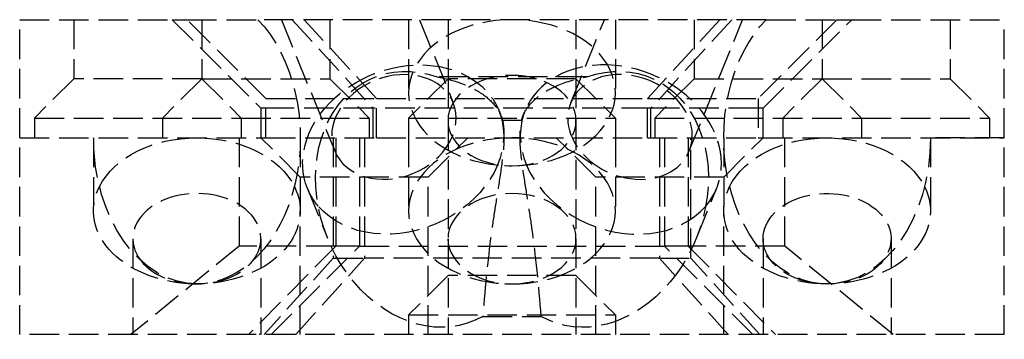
# Model space of a CAD drawing. Header units: millimetres. Extents: x -25 to 25, y -0.2 to 16.
import ezdxf

# ---------------------------------------------------------------- set-up
doc = ezdxf.new("R2010")
doc.units = ezdxf.units.MM
doc.header["$LTSCALE"] = 10
doc.linetypes.add('ALLCAD_Strich', pattern=[0.2, 0.15, -0.05])
doc.layers.add('BESCH_KONT_sich_schn_grun_2d', color=10, linetype='Continuous')

msp = doc.modelspace()

# ---------------------------------------------------------------- linework, layer by layer
at = {"layer": 'BESCH_KONT_sich_schn_grun_2d', "linetype": 'ALLCAD_Strich'}
for p, q in [((-24.99999999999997, 16), (-17.24999999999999, 16)), ((-24.99999999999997, 10), (-24.99999999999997, 16)), ((-22.24999999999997, 16), (-22.24999999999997, 13)), ((-17.24999999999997, 16), (-12.74999999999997, 11.50000000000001)), ((-17.24999999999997, 16), (-16.5, 16)), ((-16.5, 15.99999999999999), (-12.90767078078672, 15.99999999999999)), ((-12.49999999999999, 11.99999999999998), (-16.5, 15.99999999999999)), ((-15.74999999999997, 16), (-15.74999999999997, 13)), ((12.90767078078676, 16), (-12.9076707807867, 15.99999999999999)), ((-11.7098453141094, 15.99999999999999), (-9.004158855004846, 9.329437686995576)), ((-11.15587484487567, 16), (-7.05779837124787, 11.5)), ((-6.88306408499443, 11.99999999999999), (-10.55403159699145, 15.99999999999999)), ((-9.249999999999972, 16), (-9.249999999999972, 13)), ((-5.25, 15.99999999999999), (-5.25, 12.28768939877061)), ((-4.695492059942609, 15.99999999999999), (-2.980795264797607, 11.77261002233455)), ((-3.25, 16), (-3.25, 13)), ((2.980795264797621, 11.77261002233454), (4.695492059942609, 16)), ((3.25, 16), (3.25, 13)), ((5.25, 15.99999999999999), (5.25, 12.28768939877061)), ((10.55403159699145, 16), (6.883064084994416, 12)), ((11.1558748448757, 16), (7.057798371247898, 11.5)), ((9.00415885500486, 9.329437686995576), (11.70984531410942, 16)), ((9.250000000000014, 16), (9.250000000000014, 13)), ((16.5, 16), (12.50000000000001, 12)), ((12.75000000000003, 11.49999999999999), (17.25000000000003, 16)), ((12.90767078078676, 16), (16.5, 16)), ((15.75000000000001, 16), (15.75000000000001, 13)), ((16.5, 16), (17.25000000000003, 16)), ((17.25000000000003, 16), (25.00000000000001, 16)), ((22.25000000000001, 16), (22.25000000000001, 13)), ((25.00000000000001, 10), (25.00000000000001, 16)), ((-22.24999999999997, 12.99999999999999), (-24.24999999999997, 11)), ((-15.74999999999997, 12.99999999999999), (-22.24999999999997, 12.99999999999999)), ((-15.74999999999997, 12.99999999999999), (-17.74999999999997, 11)), ((-15.74999999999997, 12.99999999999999), (-9.249999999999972, 12.99999999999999)), ((-15.74999999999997, 12.99999999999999), (-13.74999999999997, 11)), ((-9.249999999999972, 12.99999999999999), (-7.249999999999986, 11)), ((-3.25, 12.99999999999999), (-5.25, 11)), ((3.25, 12.99999999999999), (-3.25, 12.99999999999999)), ((-3.25, 13), (-3.25, 10.87347583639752)), ((3.25, 12.99999999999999), (5.25, 11)), ((3.25, 13), (3.25, 10.87347583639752)), ((9.250000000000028, 12.99999999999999), (7.250000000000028, 11)), ((9.250000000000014, 12.99999999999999), (15.75000000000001, 12.99999999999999)), ((15.75000000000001, 12.99999999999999), (13.75000000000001, 11)), ((15.75000000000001, 12.99999999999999), (22.25000000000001, 12.99999999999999)), ((15.75000000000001, 12.99999999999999), (17.75000000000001, 11)), ((22.25000000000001, 12.99999999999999), (24.25000000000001, 11)), ((-12.5, 9.999999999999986), (-12.5, 11.99999999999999)), ((-12.5, 11.99999999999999), (-6.88306408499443, 11.99999999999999)), ((-6.88306408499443, 9.999999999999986), (-6.88306408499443, 11.99999999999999)), ((-6.88306408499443, 11.99999999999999), (6.88306408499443, 12)), ((6.88306408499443, 10), (6.883064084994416, 12)), ((6.88306408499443, 12), (12.5, 12)), ((12.50000000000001, 12), (12.50000000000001, 10)), ((-12.74999999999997, 11.50000000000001), (-12.74999999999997, 10)), ((-12.49999999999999, 11.5), (-12.74999999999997, 11.5)), ((-7.057798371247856, 11.5), (-12.49999999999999, 11.5)), ((-7.057798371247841, 10), (-7.057798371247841, 11.5)), ((7.057798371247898, 11.49999999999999), (-7.057798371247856, 11.49999999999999)), ((-0.6621491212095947, 11.37720248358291), (-0.5590861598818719, 11.12311247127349)), ((0.559087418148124, 11.12311557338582), (0.6621491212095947, 11.3772024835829)), ((12.5, 11.49999999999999), (7.057798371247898, 11.49999999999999)), ((7.057798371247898, 10), (7.057798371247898, 11.5)), ((12.75000000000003, 11.49999999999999), (12.5, 11.49999999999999)), ((12.75000000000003, 10), (12.75000000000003, 11.49999999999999)), ((-24.24999999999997, 11), (-13.74999999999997, 11)), ((-24.24999999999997, 11), (-24.24999999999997, 10)), ((-17.74999999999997, 11), (-17.74999999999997, 10)), ((-13.74999999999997, 11), (-7.249999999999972, 11)), ((-13.74999999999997, 11), (-13.74999999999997, 10)), ((-7.249999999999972, 11), (-7.249999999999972, 10)), ((-5.25, 11), (5.25, 11)), ((-5.25, 11), (-5.25, 10)), ((-3.25, 10.87347583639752), (-3.25, -1.4210854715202e-14)), ((3.25, 10.87347583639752), (3.25, -1.4210854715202e-14)), ((5.25, 11), (5.25, 10)), ((7.250000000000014, 11), (17.75000000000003, 11)), ((7.250000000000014, 11), (7.250000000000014, 10)), ((13.75000000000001, 11), (13.75000000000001, 10)), ((17.75000000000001, 11), (24.25000000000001, 11)), ((17.75000000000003, 11), (17.75000000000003, 10)), ((24.25000000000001, 11), (24.25000000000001, 10)), ((10.75000000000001, 10.00000000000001), (10.75000000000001, 6.287689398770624)), ((-25.00000000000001, -1.4210854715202e-14), (-25.00000000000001, 9.999999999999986)), ((-25.00000000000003, 9.999999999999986), (-21.24999999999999, 9.999999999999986)), ((-24.99999999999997, 10), (-12.74999999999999, 10)), ((-21.25, 10), (-21.25, 6.28768939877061)), ((-13.85436542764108, 9.999999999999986), (-13.85436542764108, 4.500000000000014)), ((-12.74999999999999, 9.999999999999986), (-12.5, 9.999999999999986)), ((-10.75000000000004, 7.999999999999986), (-12.75000000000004, 9.999999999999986)), ((-12.5, 9.999999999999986), (-6.88306408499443, 9.999999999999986)), ((-10.74999999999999, 10), (-10.74999999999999, 6.28768939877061)), ((-9.08252597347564, 10), (-9.08252597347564, 3.88714380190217)), ((-8.952912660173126, 9.999999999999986), (-8.952912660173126, 4.500000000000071)), ((-7.739378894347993, 9.999999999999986), (-7.739378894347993, 4.499999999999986)), ((-7.489721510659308, 10), (-7.489721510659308, 3.887143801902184)), ((-6.88306408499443, 9.999999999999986), (6.88306408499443, 10)), ((-5.250000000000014, 10), (-5.250000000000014, 6.287689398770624)), ((-4.250000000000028, 8), (-2.250000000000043, 9.999999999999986)), ((4.249999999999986, 8), (2.249999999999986, 10)), ((5.249999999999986, 10), (5.249999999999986, 6.287689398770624)), ((6.88306408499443, 10), (12.5, 10)), ((7.489721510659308, 10), (7.489721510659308, 3.887143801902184)), ((7.739378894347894, 10), (7.739378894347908, 4.5)), ((8.952912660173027, 10), (8.952912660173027, 4.499999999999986)), ((9.082525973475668, 3.88714380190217), (9.082525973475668, 10)), ((10.75, 8), (12.75, 10)), ((12.50000000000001, 10), (12.75000000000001, 10)), ((12.75000000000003, 10), (25.00000000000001, 10)), ((13.85436542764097, 4.499999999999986), (13.85436542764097, 10)), ((25.00000000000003, 10), (21.25000000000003, 10)), ((21.25000000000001, 10), (21.25000000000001, 6.287689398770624)), ((25.00000000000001, 0), (25.00000000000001, 10)), ((-4.250000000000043, 8), (-10.75000000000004, 8)), ((-4.250000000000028, 0), (-4.250000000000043, 8)), ((10.75, 8), (4.25, 8)), ((4.25, 0), (4.25, 8)), ((-10.39219799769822, 7.430539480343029), (-9.365024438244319, 4.898159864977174)), ((9.365024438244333, 4.898159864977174), (10.39219799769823, 7.430539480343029)), ((-10.75000000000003, 0), (-10.75000000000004, 6.287689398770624)), ((10.75, 0), (10.75, 6.287689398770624)), ((-13.85436542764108, 4.500000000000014), (-19.34785107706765, -1.4210854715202e-14)), ((-19.25, 4.873475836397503), (-19.25, -1.4210854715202e-14)), ((-8.952912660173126, 4.500000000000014), (-13.85436542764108, 4.500000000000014)), ((-8.952912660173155, 4.500000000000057), (-13.37921364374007, -1.4210854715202e-14)), ((-12.75, 4.873475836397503), (-12.75, -1.4210854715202e-14)), ((-7.739378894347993, 4.500000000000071), (-8.952912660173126, 4.500000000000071)), ((-7.739378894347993, 4.500000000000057), (7.739378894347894, 4.500000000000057)), ((8.952912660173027, 4.500000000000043), (7.739378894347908, 4.500000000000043)), ((8.952912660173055, 4.500000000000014), (13.37921364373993, 0)), ((12.75000000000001, 4.873475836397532), (12.75000000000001, 0)), ((19.25000000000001, 4.873475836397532), (19.25000000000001, 0)), ((-12.23321180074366, -1.4210854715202e-14), (-7.739378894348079, 4.499999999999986)), ((12.2332118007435, 0), (7.739378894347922, 4.5)), ((13.85436542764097, 4.5), (8.952912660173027, 4.499999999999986)), ((19.3478510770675, 0), (13.85436542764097, 4.5)), ((-9.082525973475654, 3.88714380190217), (-12.58732918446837, 0)), ((-10.98492488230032, 0), (-7.489721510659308, 3.88714380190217)), ((-9.08252597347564, 3.88714380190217), (-7.489721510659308, 3.88714380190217)), ((7.489721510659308, 3.88714380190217), (-7.489721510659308, 3.88714380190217)), ((10.98492488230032, 0), (7.489721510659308, 3.887143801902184)), ((7.489721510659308, 3.88714380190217), (9.082525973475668, 3.88714380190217)), ((12.58732918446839, 0), (9.082525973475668, 3.88714380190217)), ((-3.25, 2.999999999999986), (-5.25, 1)), ((3.25, 2.999999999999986), (-3.25, 2.999999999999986)), ((3.25, 2.999999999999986), (5.25, 1)), ((-5.25, 1), (5.25, 1)), ((-5.25, 1), (-5.25, 0)), ((5.25, 1), (5.25, 0)), ((25.00000000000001, 0), (-25.00000000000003, -1.4210854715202e-14)), ((-0.007131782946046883, 0.005000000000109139), (-0.009844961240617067, 0.005000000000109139)), ((-0.009844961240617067, 0.005000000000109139), (-0.009844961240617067, 1.13686837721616e-13)), ((-0.008139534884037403, 0.005000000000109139), (-0.008139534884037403, 1.13686837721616e-13)), ((-0.006356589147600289, 0.005000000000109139), (-0.007131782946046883, 0.005000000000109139)), ((-0.007131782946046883, 0.005000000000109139), (-0.007131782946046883, 1.13686837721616e-13)), ((-0.006976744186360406, 0.005000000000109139), (-0.006976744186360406, 1.13686837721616e-13)), ((-0.006511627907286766, 0.005000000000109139), (-0.006511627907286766, 1.13686837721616e-13)), ((-0.006356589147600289, 0.005000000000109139), (-0.006356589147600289, 1.13686837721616e-13)), ((-0.006356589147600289, 0.005000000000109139), (-0.003643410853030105, 0.005000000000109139)), ((-0.005348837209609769, 0.005000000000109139), (-0.005348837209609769, 1.13686837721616e-13)), ((-0.003643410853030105, 0.005000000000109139), (-0.003643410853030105, 1.13686837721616e-13)), ((0.00100775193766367, 0.005000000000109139), (-0.002713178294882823, 0.005000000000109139)), ((-0.002713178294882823, 0.005000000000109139), (-0.002713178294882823, 1.13686837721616e-13)), ((-0.001007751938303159, 0.005000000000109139), (-0.001007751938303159, 1.13686837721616e-13)), ((-0.0009871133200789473, 1.13686837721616e-13), (-0.0009871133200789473, 0.005000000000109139)), ((0.0005632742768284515, 0.005000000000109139), (0.0005632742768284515, 1.13686837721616e-13)), ((0.00100775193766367, 0.005000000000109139), (0.003178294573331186, 0.005000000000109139)), ((0.00100775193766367, 0.005000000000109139), (0.00100775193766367, 1.13686837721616e-13)), ((0.001493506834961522, 0.005000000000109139), (0.001493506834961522, 1.13686837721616e-13)), ((0.003178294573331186, 0.005000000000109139), (0.003178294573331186, 1.13686837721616e-13)), ((0.006666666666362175, 0.005000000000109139), (0.003953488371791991, 0.005000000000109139)), ((0.003953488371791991, 0.005000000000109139), (0.003953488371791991, 1.13686837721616e-13)), ((0.005658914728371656, 0.005000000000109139), (0.005658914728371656, 1.13686837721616e-13)), ((0.007441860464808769, 0.005000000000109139), (0.006666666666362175, 0.005000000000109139)), ((0.006666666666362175, 0.005000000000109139), (0.006666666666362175, 1.13686837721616e-13)), ((0.006821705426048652, 0.005000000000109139), (0.006821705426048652, 1.13686837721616e-13)), ((0.007286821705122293, 0.005000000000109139), (0.007286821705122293, 1.13686837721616e-13)), ((0.007441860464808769, 0.005000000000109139), (0.007441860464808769, 1.13686837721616e-13)), ((0.007441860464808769, 0.005000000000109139), (0.01015503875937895, 0.005000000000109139)), ((0.00844961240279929, 0.005000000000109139), (0.00844961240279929, 1.13686837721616e-13)), ((0.01015503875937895, 0.005000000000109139), (0.01015503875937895, 1.13686837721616e-13))]:
    msp.add_line(p, q, dxfattribs=at)
at = {"layer": 'BESCH_KONT_sich_schn_grun_2d', "linetype": 'ALLCAD_Strich', "extrusion": (0, 0, -1)}
for centre, major_axis, ratio, start_param, end_param in [((-16, 10.00000000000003), (3.297194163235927e-15, -7.424621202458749), 0.7071067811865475, -2.511753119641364, -1.740438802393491e-15), ((0, 12.28768939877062), (5.25, 2.331468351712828e-15), 0.7071067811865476, -1.570796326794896, 4.712388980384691), ((16.00000000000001, 10), (3.297194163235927e-15, -7.424621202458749), 0.7071067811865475, -1.825027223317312e-15, 2.511753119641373), ((-5.5271735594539, 9.403870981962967), (-4.865024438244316, -1.973331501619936), 0.7854191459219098, 0, 3.179456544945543), ((-4.5, 6.871491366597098), (-2.512456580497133, 6.194176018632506), 0.7854191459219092, -3.247987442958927, 0.604018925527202), ((-5.992477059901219, 10.55102385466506), (3.011681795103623, 1.221586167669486), 0.7854191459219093, -3.141592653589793, 3.141592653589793), ((0, 10.87347583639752), (3.25, 1.443289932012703e-15), 0.7071067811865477, -3.141592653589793, 3.141592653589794), ((5.992477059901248, 10.55102385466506), (-3.011681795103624, 1.221586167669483), 0.7854191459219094, -3.141592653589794, 3.141592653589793), ((-5.5271735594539, 9.403870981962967), (4.86502443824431, 1.973331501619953), 0.7854191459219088, 0.03786389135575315, 2.88596561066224), ((-16, 10.00000000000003), (3.297194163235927e-15, -7.424621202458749), 0.7071067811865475, -1.740438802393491e-15, 1.570796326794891), ((-15.99999999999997, 6.287689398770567), (-5.250000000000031, 3.61932706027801e-14), 0.7071067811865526, 0.3398369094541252, 1.570796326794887), ((-16.00000000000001, 6.287689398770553), (5.25000000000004, 8.483423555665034e-15), 0.7071067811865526, -1.570796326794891, -0.3398369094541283), ((-1.4210854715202e-14, 6.287689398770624), (5.25, 2.331468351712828e-15), 0.7071067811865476, -1.570796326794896, 4.712388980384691), ((16.00000000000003, 6.287689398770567), (-5.250000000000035, 2.731148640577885e-14), 0.7071067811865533, 0.3398369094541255, 1.570796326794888), ((16.00000000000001, 10), (3.297194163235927e-15, -7.424621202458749), 0.7071067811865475, -1.570796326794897, -1.740438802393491e-15), ((15.99999999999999, 6.287689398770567), (5.250000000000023, 3.049898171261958e-15), 0.7071067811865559, -1.57079632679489, -0.3398369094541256), ((-16, 6.28768939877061), (-5.249999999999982, -1.225901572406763e-14), 0.7071067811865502, -1.570796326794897, 0.33983690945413), ((-15.99999999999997, 6.287689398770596), (5.249999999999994, 1.909583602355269e-14), 0.7071067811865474, -0.3398369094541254, 1.570796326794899), ((16.00000000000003, 6.287689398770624), (-5.250000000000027, -3.487759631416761e-16), 0.7071067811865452, -1.570796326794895, 0.339836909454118), ((16, 6.287689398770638), (5.250000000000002, 1.532107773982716e-14), 0.707106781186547, -0.3398369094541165, 1.570796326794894), ((-5.527173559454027, 9.403870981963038), (-4.865024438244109, -1.973331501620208), 0.785419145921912, -0.2556270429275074, 5.218048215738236e-14), ((-1.4210854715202e-14, 4.873475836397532), (3.25, 1.443289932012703e-15), 0.7071067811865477, -3.141592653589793, 3.141592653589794), ((16, 4.873475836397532), (-3.249999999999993, 0), 0.7071067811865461, 0, 3.650449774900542), ((16.00000000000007, 4.873475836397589), (-3.250000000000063, -9.392486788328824e-14), 0.7071067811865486, -0.5088571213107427, 1.287858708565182e-14), ((16.00000000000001, 4.87347583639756), (-3.250000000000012, 2.383648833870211e-13), 0.7071067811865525, -2.632735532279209, -0.5088571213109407)]:
    msp.add_ellipse(centre, major_axis=major_axis, ratio=ratio, start_param=start_param, end_param=end_param, dxfattribs=at)
at = {"layer": 'BESCH_KONT_sich_schn_grun_2d', "linetype": 'ALLCAD_Strich'}
for centre, major_axis, ratio, start_param, end_param in [((5.527173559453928, 9.403870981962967), (4.865024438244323, -1.973331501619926), 0.7854191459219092, -0.2556270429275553, 3.141592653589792), ((5.527173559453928, 9.403870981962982), (-4.865024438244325, 1.973331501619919), 0.7854191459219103, 0.03786665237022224, 2.885965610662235), ((5.527173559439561, 9.403870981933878), (-4.865024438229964, 1.973331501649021), 0.7854191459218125, -7.827516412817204e-12, 0.03786665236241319), ((-16, 4.873475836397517), (3.24999999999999, -2.076117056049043e-14), 0.7071067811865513, -0.5088571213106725, 3.141592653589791), ((-15.99999999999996, 4.873475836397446), (-3.250000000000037, 6.039613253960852e-14), 0.7071067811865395, -2.486899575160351e-14, 0.5088571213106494), ((-16, 4.873475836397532), (3.250000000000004, 2.335909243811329e-13), 0.7071067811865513, -2.632735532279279, -0.5088571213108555), ((-16.00000000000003, -3.057765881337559), (3.247992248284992, 3.090263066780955), 0.03696146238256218, -0.1113913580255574, 0.1890483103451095), ((15.99999999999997, -3.057765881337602), (-3.247992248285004, 3.090263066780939), 0.03696146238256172, -0.1890483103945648, 0.1113913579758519)]:
    msp.add_ellipse(centre, major_axis=major_axis, ratio=ratio, start_param=start_param, end_param=end_param, dxfattribs=at)
at = {"layer": 'BESCH_KONT_sich_schn_grun_2d', "linetype": 'ALLCAD_Strich', "extrusion": (0, 0, -0.9999999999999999)}
msp.add_ellipse((4.500000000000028, 6.871491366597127), major_axis=(2.512456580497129, 6.19417601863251), ratio=0.7854191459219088, start_param=-0.6040189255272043, end_param=3.247987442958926, dxfattribs=at)
at = {"layer": 'BESCH_KONT_sich_schn_grun_2d', "linetype": 'ALLCAD_Strich'}
for points in [[(3.804787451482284, 13.09043125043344), (1.268262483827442, 13.09043125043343), (-1.268262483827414, 13.09043125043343), (-3.804787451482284, 13.09043125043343)], [(-0.4820427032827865, 10.88705716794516), (-0.1606809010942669, 10.88705716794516), (0.1606809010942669, 10.88705716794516), (0.4820427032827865, 10.88705716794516)]]:
    msp.add_open_spline(points, degree=3, dxfattribs=at)
for points, knots in [([(-3.804787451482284, 13.09043125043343), (-3.373804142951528, 13.01507384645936), (-2.966001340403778, 12.90793306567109), (-2.59199136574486, 12.77113148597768), (-2.170191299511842, 12.61684973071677), (-1.799290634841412, 12.42774864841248), (-1.489232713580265, 12.21070791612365), (-1.200904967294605, 12.00887831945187), (-0.9696503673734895, 11.78604380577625), (-0.7979445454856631, 11.54928595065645), (-0.6433660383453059, 11.33614422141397), (-0.5384480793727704, 11.11368320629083), (-0.4820427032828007, 10.88705716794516)], [0, 0, 0, 0, 0.136064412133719, 0.136064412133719, 0.136064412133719, 0.2895148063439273, 0.2895148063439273, 0.2895148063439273, 0.4322107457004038, 0.4322107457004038, 0.4322107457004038, 0.5606730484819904, 0.5606730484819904, 0.5606730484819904, 0.5606730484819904]), ([(0.4820427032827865, 10.88705716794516), (0.5275313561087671, 11.06982189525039), (0.6045976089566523, 11.24998278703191), (0.713967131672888, 11.42484202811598), (0.9035222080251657, 11.72790138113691), (1.187624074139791, 12.01101675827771), (1.561693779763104, 12.26018436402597), (1.794231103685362, 12.41507733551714), (2.058838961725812, 12.55501596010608), (2.351840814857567, 12.67725612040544), (2.787986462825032, 12.85921576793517), (3.278549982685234, 12.99841866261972), (3.804787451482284, 13.09043125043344)], [0, 0, 0, 0, 0.1036939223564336, 0.1036939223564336, 0.1036939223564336, 0.2834122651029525, 0.2834122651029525, 0.2834122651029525, 0.3951326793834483, 0.3951326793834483, 0.3951326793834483, 0.5614332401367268, 0.5614332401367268, 0.5614332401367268, 0.5614332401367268]), ([(-0.4820427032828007, 10.88705716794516), (-0.4518935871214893, 10.759622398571), (-0.4033318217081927, 10.43634648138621), (-0.4058223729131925, 9.497225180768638), (-0.587338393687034, 8.148049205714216), (-0.8164254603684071, 6.758632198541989), (-1.152672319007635, 4.513665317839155), (-1.364116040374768, 2.53078016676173), (-1.485113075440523, 0.9218971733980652)], [-0.09925483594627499, -0.09925483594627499, -0.09925483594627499, -0.09925483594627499, -0.03238077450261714, 0.0344932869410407, 0.1682414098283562, 0.3019895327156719, 0.4357376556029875, 0.8369820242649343, 0.8369820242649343, 0.8369820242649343, 0.8369820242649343]), ([(1.485113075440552, 0.9218971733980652), (1.364116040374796, 2.53078016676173), (1.152672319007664, 4.513665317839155), (0.8164254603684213, 6.758632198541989), (0.5873383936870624, 8.148049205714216), (0.4058223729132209, 9.497225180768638), (0.4033318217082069, 10.43634648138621), (0.4518935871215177, 10.759622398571), (0.482042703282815, 10.88705716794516)], [-0.8369820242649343, -0.8369820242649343, -0.8369820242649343, -0.8369820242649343, -0.4357376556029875, -0.3019895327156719, -0.1682414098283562, -0.0344932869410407, 0.03238077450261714, 0.09925483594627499, 0.09925483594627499, 0.09925483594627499, 0.09925483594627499]), ([(-1.485113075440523, 0.9218971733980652), (-0.9900753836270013, 0.9218971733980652), (-0.4950376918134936, 0.9218971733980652), (0.495037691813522, 0.9218971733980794), (0.990075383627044, 0.9218971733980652), (1.485113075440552, 0.9218971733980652)], [0, 0, 0, 0, 0.1485113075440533, 0.1485113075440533, 0.2970226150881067, 0.2970226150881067, 0.2970226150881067, 0.2970226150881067])]:
    msp.add_open_spline(points, degree=3, knots=knots, dxfattribs=at)

doc.saveas('drawing.dxf')
